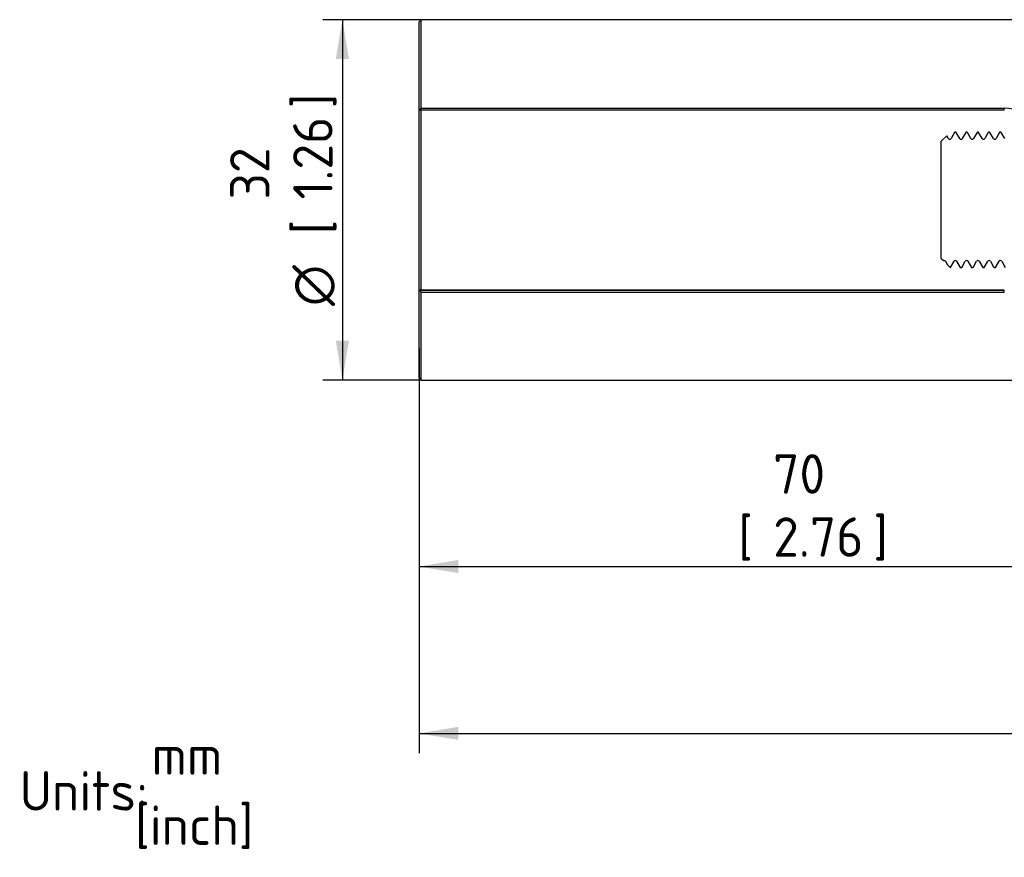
# Paper-space layout 'Sheet2' of a CAD drawing. Header units: millimetres. Extents: x 0 to 296, y -72 to 205.
# Tile 2 of 10: x 6 to 93, y 35 to 109. Entities that reach past the tile are written whole.
import ezdxf
from ezdxf.entities.mleader import LeaderData, LeaderLine
from ezdxf.enums import TextEntityAlignment as Align
from ezdxf.math import Vec2, Vec3

# ---------------------------------------------------------------- set-up
doc = ezdxf.new("R2010")
doc.units = ezdxf.units.MM
for name, color, linetype in [('Default', 7, 'Continuous'), ('IMS-SR', 7, 'Continuous'), ('SRD_NPT', 7, 'Continuous')]:
    doc.layers.add(name, color=color, linetype=linetype)
doc.styles.add('SEACAD_Solid_Edge_ISO', font='seiso.ttf')
doc.styles.add('SEACAD_Solid_Edge_ISO1_Symbols', font='semeci1.ttf')
doc.dimstyles.new('Rheonics_Publish', dxfattribs={"dimtxt": 3.5, "dimasz": 3.5, "dimexe": 1.75, "dimexo": 0, "dimgap": 0.875, "dimtad": 1, "dimdec": 1, "dimlfac": 1.111111, "dimdsep": 46, "dimtxsty": 'SEACAD_Solid_Edge_ISO', "dimblk1": '_SE_FILLED', "dimblk2": '_SE_FILLED', "dimsah": 1, "dimcen": 1.75, "dimazin": 0, "dimtfac": 0.5, "dimtdec": 3, "dimtmove": 0, "dimatfit": 3, "dimfxl": 1, "dimarcsym": 0})

# ---------------------------------------------------------------- blocks, each defined once
blk = doc.blocks.new('SE4')
at = {"layer": 'IMS-SR', "color": 7, "linetype": 'Continuous'}
for p, q in [((41.685, 109.282), (41.485, 109.082)), ((41.485, 101.251), (41.485, 109.082)), ((41.685, 101.426), (41.685, 109.282)), ((100.788, 109.282), (41.685, 109.282)), ((41.511, 101.251), (41.485, 101.251)), ((41.485, 85.258), (41.485, 101.251)), ((93.485, 101.251), (41.511, 101.251)), ((41.685, 101.426), (93.485, 101.426)), ((41.685, 85.259), (41.685, 101.251)), ((93.485, 101.251), (93.485, 101.426)), ((41.685, 85.259), (41.485, 85.258)), ((41.485, 85.251), (41.511, 85.251)), ((41.485, 77.482), (41.485, 85.251)), ((41.511, 85.251), (93.485, 85.251)), ((93.485, 85.259), (41.685, 85.259)), ((41.685, 85.077), (93.485, 85.077)), ((41.685, 77.282), (41.685, 85.077)), ((93.485, 85.259), (93.485, 85.251)), ((93.485, 85.077), (93.485, 85.251)), ((41.485, 77.482), (41.685, 77.282)), ((41.685, 77.282), (100.788, 77.282))]:
    blk.add_line(p, q, dxfattribs=at)
blk.add_arc((93.468, 97.294), 4.132, 2.06629, 89.76205, dxfattribs=at)
for points in [[(41.511, 101.251), (41.598, 101.339), (41.685, 101.426)], [(41.685, 85.077), (41.598, 85.164), (41.511, 85.251)]]:
    blk.add_open_spline(points, degree=2, dxfattribs=at)
at = {"layer": 'SRD_NPT', "color": 7, "linetype": 'Continuous'}
for p, q in [((88.371, 98.968), (87.885, 98.482)), ((88.519, 98.734), (88.382, 98.97)), ((89.065, 99.275), (88.752, 98.733)), ((89.198, 99.282), (89.073, 99.282)), ((89.52, 98.732), (89.206, 99.274)), ((90.065, 99.276), (89.752, 98.734)), ((90.198, 99.282), (90.073, 99.282)), ((90.519, 98.733), (90.206, 99.275)), ((91.065, 99.275), (90.752, 98.734)), ((91.198, 99.282), (91.073, 99.282)), ((91.519, 98.734), (91.205, 99.276)), ((92.064, 99.274), (91.751, 98.732)), ((92.198, 99.282), (92.073, 99.282)), ((92.52, 98.732), (92.206, 99.274)), ((93.067, 99.278), (92.753, 98.736)), ((93.198, 99.282), (93.073, 99.282)), ((93.519, 98.734), (93.206, 99.275)), ((87.885, 88.082), (87.885, 98.482)), ((87.885, 88.082), (88.081, 87.886)), ((88.251, 87.832), (88.396, 87.581)), ((88.419, 87.549), (88.685, 87.282)), ((88.706, 87.289), (89.019, 87.831)), ((89.251, 87.832), (89.564, 87.29)), ((89.706, 87.289), (90.019, 87.831)), ((90.254, 87.828), (90.567, 87.286)), ((90.705, 87.288), (91.018, 87.83)), ((91.252, 87.83), (91.565, 87.288)), ((91.706, 87.289), (92.019, 87.831)), ((92.252, 87.83), (92.565, 87.288)), ((92.704, 87.286), (93.017, 87.828)), ((93.252, 87.83), (93.565, 87.288)), ((88.685, 87.282), (88.685, 87.299)), ((88.685, 87.282), (88.698, 87.282)), ((89.573, 87.282), (89.698, 87.282)), ((90.573, 87.282), (90.698, 87.282)), ((91.573, 87.282), (91.698, 87.282)), ((92.573, 87.282), (92.698, 87.282))]:
    blk.add_line(p, q, dxfattribs=at)
for centre, start, end in [((88.635, 98.805), 211.98972, 328.60221), ((89.635, 98.805), 211.48063, 328.63389), ((90.635, 98.805), 211.29878, 328.23862), ((91.635, 98.805), 211.65281, 327.85037), ((92.635, 98.805), 211.80188, 328.20005), ((89.135, 87.759), 31.76538, 148.21742), ((90.135, 87.759), 31.76101, 148.20955), ((91.135, 87.759), 31.45784, 147.94444), ((92.135, 87.758), 31.38876, 148.43076), ((93.135, 87.759), 31.66098, 148.73298)]:
    blk.add_arc(centre, 0.137, start, end, dxfattribs=at)
blk.add_open_spline([(88.085, 87.881), (88.099, 87.887), (88.133, 87.903), (88.211, 87.882), (88.236, 87.851), (88.251, 87.831)], degree=3, knots=[0, 0, 0, 0, 0.216791, 0.604005, 1, 1, 1, 1], dxfattribs=at)
blk = doc.blocks.new('DMBLK17')
at = {"layer": 'Default', "linetype": 'Continuous'}
for points in [[(44.985, 60.132), (44.985, 61.299), (41.485, 60.715)], [(107.985, 60.132), (111.485, 60.715), (107.985, 61.299)]]:
    blk.add_hatch(color=7, dxfattribs=at).paths.add_polyline_path(points)
at = {"layer": 'Default', "color": 7, "linetype": 'Continuous'}
for p, q in [((41.485, 80.082), (41.485, 58.965)), ((111.485, 77.482), (111.485, 58.965)), ((41.485, 60.715), (111.485, 60.715))]:
    blk.add_line(p, q, dxfattribs=at)
at = {"layer": 'Default', "color": 7, "linetype": 'Continuous', "style": 'SEACAD_Solid_Edge_ISO'}
for s, p in [('70', (72.946, 70.69)), ('[', (69.843, 65.09)), ('2.76', (72.946, 65.09)), (']', (81.855, 65.09))]:
    blk.add_text(s, height=3.5, dxfattribs=at).set_placement(p, align=Align.TOP_LEFT)
blk = doc.blocks.new('_SE_FILLED')
at = {"color": 0}
blk.add_line((0, 0), (-1, 0), dxfattribs=at)
blk.add_solid([(0, 0), (-1, -0.1665), (-1, 0.1665), (0, 0)], dxfattribs=at)
blk = doc.blocks.new('DMBLK25')
at = {"layer": 'Default', "linetype": 'Continuous'}
for points in [[(34.09, 105.782), (35.257, 105.782), (34.674, 109.282)], [(34.09, 80.782), (34.674, 77.282), (35.257, 80.782)]]:
    blk.add_hatch(color=7, dxfattribs=at).paths.add_polyline_path(points)
at = {"layer": 'Default', "color": 7, "linetype": 'Continuous'}
for p, q in [((41.685, 109.282), (32.924, 109.282)), ((34.674, 109.282), (34.674, 77.282)), ((41.685, 77.282), (32.924, 77.282))]:
    blk.add_line(p, q, dxfattribs=at)
for s, style, p in [(']', 'SEACAD_Solid_Edge_ISO', (30.299, 101.427)), ('1.26', 'SEACAD_Solid_Edge_ISO', (30.299, 93.313)), ('32', 'SEACAD_Solid_Edge_ISO', (24.699, 93.313)), ('[', 'SEACAD_Solid_Edge_ISO', (30.299, 90.211)), ('O', 'SEACAD_Solid_Edge_ISO1_Symbols', (30.299, 83.864))]:
    blk.add_text(s, height=3.5, rotation=90, dxfattribs=dict(at, style=style)).set_placement(p, align=Align.TOP_LEFT)
blk = doc.blocks.new('DMBLK26')
at = {"layer": 'Default', "linetype": 'Continuous'}
for points in [[(44.985, 45.318), (44.985, 46.485), (41.485, 45.901)], [(211.835, 45.318), (215.335, 45.901), (211.835, 46.485)]]:
    blk.add_hatch(color=7, dxfattribs=at).paths.add_polyline_path(points)
at = {"layer": 'Default', "color": 7, "linetype": 'Continuous'}
for p, q in [((215.335, 91.032), (215.335, 44.151)), ((41.485, 77.482), (41.485, 44.151)), ((41.485, 45.901), (215.335, 45.901))]:
    blk.add_line(p, q, dxfattribs=at)
at = {"layer": 'Default', "color": 7, "linetype": 'Continuous', "style": 'SEACAD_Solid_Edge_ISO'}
for s, p in [('174', (124.91, 55.876)), ('[', (121.808, 50.276)), ('6.84', (124.91, 50.276)), (']', (133.74, 50.276))]:
    blk.add_text(s, height=3.5, dxfattribs=at).set_placement(p, align=Align.TOP_LEFT)
blk = doc.blocks.new('_Dot')
at = {"color": 0, "linetype": 'ByBlock', "lineweight": -2}
blk.add_line((-0.5, 0), (-1, 0), dxfattribs=at)
at = {"color": 0, "linetype": 'ByBlock', "const_width": 0.5}
blk.add_lwpolyline([(-0.25, 0, 1), (0.25, 0, 1)], format="xyb", close=True, dxfattribs=at)

psp = doc.layouts.new('Sheet2')

# ---------------------------------------------------------------- block references
at = {"layer": 'Default'}
psp.add_blockref('SE4', (0, 0), dxfattribs=at)

# ---------------------------------------------------------------- dimensions: what is measured, and where the dimension line sits
at = {"layer": 'Default', "color": 7, "linetype": 'Continuous'}
dim = psp.add_linear_dim(base=(34.674, 109.282), p1=(41.685, 109.282), p2=(41.685, 77.282), angle=270, text='\\A1;%%C <> ', dimstyle='Rheonics_Publish', override={"dimlfac": 1, "dimpost": '\\X'}, dxfattribs=at)
dim.commit()
dim.dimension.update_dxf_attribs({"geometry": 'DMBLK25', "text_midpoint": (34.674, 93.282), "dimtype": 161})
for base, p1, p2, override, picture, middle in [((215.335, 45.901), (41.485, 77.482), (215.335, 91.032), {"dimdec": 0, "dimlfac": 1, "dimpost": '\\X'}, 'DMBLK26', (128.41, 45.901)), ((111.485, 60.715), (41.485, 80.082), (111.485, 77.482), {"dimlfac": 1, "dimpost": '\\X'}, 'DMBLK17', (76.485, 60.715))]:
    dim = psp.add_linear_dim(base=base, p1=p1, p2=p2, text='\\A1;<> ', dimstyle='Rheonics_Publish', override=override, dxfattribs=at)
    dim.commit()
    dim.dimension.update_dxf_attribs({"geometry": picture, "text_midpoint": middle, "dimtype": 160})

# ---------------------------------------------------------------- leaders
ml = psp.add_multileader_mtext('Standard', dxfattribs=at)
ml.set_content('{\\pxsm0.9;\\fSolid Edge ISO|b0||i0||c0|p34;\\W1.;mm\\P}', color=256)
ml.set_leader_properties()
ml.set_arrow_properties(name='DOT')
ml.build(insert=Vec2(0, 0))
ml.multileader.update_dxf_attribs({"leader_type": 0, "dogleg_length": 0, "arrow_head_size": 3.5})
ctx = ml.context
ctx.base_point, ctx.char_height, ctx.arrow_head_size, ctx.landing_gap_size = Vec3(16.501, 43.978), 3.5, 3.5, 1.225
ctx.mtext.insert = Vec3(17.726, 45.728)
ml = psp.add_multileader_mtext('Standard', dxfattribs=at)
ml.set_content('{\\pxsm0.9;\\fSolid Edge ISO|b0||i0||c0|p34;\\W1.;Units:\\P}', color=256)
ml.set_leader_properties()
ml.set_arrow_properties(name='DOT')
ml.build(insert=Vec2(0, 0))
ml.multileader.update_dxf_attribs({"leader_type": 0, "dogleg_length": 0, "arrow_head_size": 3.5})
ctx = ml.context
ctx.base_point, ctx.char_height, ctx.arrow_head_size, ctx.landing_gap_size = Vec3(4.78, 40.78), 3.5, 3.5, 1.225
ctx.mtext.insert = Vec3(6.005, 42.539)
ml = psp.add_multileader_mtext('Standard', dxfattribs=at)
ml.set_content('{\\pxsm0.9;\\fSolid Edge ISO|b0||i0||c0|p34;\\W1.;[inch]\\P}', color=256)
ml.set_leader_properties()
ml.build(insert=Vec2(0, 0))
ml.multileader.update_dxf_attribs({"dogleg_length": 0, "arrow_head_size": 0.805})
ctx = ml.context
ctx.base_point, ctx.char_height, ctx.arrow_head_size, ctx.landing_gap_size = Vec3(15.031, 37.735), 3.5, 0.805, 1.225
ctx.mtext.insert = Vec3(16.256, 39.49)

doc.saveas('drawing.dxf')
